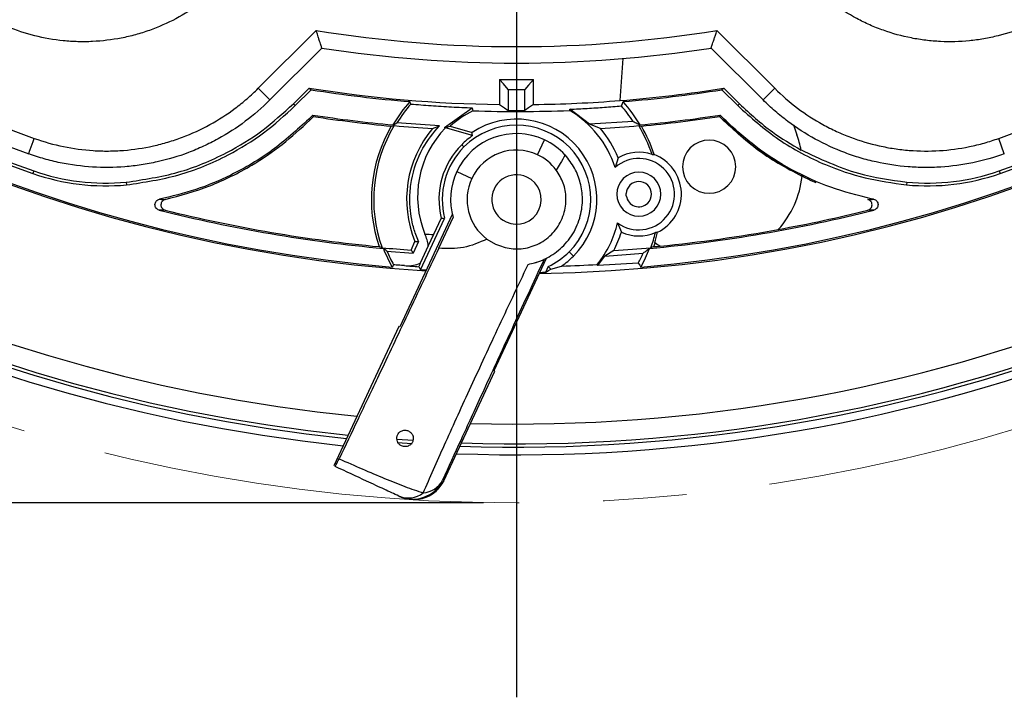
# Model space of a CAD drawing. Header units: millimetres. Extents: x 0 to 594, y 0 to 420.
# Tile 32 of 43: x 361 to 391, y 196 to 216. Entities that reach past the tile are written whole.
import ezdxf

# ---------------------------------------------------------------- set-up
doc = ezdxf.new("R2010")
doc.units = ezdxf.units.MM
doc.linetypes.add('CENTERX2', pattern=[20.32, 12.7, -2.54, 2.54, -2.54])
doc.layers.add('SLD-0', color=7, linetype='Continuous')
doc.styles.add('SLDTEXTSTYLE0', font='TXT', dxfattribs={"width": 0.75})
doc.dimstyles.new('SLDDIMSTYLE4', dxfattribs={"dimtxt": 3.5, "dimasz": 3.2, "dimexe": 0, "dimexo": 0.0625, "dimgap": 0.875, "dimtad": 1, "dimdec": 1, "dimlfac": 3, "dimrnd": 1e-09, "dimzin": 12, "dimdsep": 46, "dimtxsty": 'SLDTEXTSTYLE0', "dimsah": 1, "dimcen": 0.09, "dimadec": 0, "dimazin": 3, "dimtfac": 1, "dimtdec": 1, "dimtofl": 0, "dimtmove": 0, "dimatfit": 3, "dimfxl": 1, "dimfrac": 2, "dimtolj": 1, "dimtzin": 12, "dimarcsym": 0})

# ---------------------------------------------------------------- blocks, each defined once
blk = doc.blocks.new('_D_6')
at = {"layer": 'SLD-0', "color": 7, "transparency": 16777216}
for p, q in [((374.815, 305.002), (310.031, 305.002)), ((311.031, 201.415), (311.031, 305.002)), ((299.208, 259.027), (299.208, 260.094)), ((299.208, 260.094), (304.764, 260.094)), ((304.764, 260.094), (304.764, 259.027)), ((299.208, 247.39), (299.208, 246.323)), ((304.764, 246.323), (304.764, 247.39)), ((299.208, 246.323), (304.764, 246.323)), ((374.815, 201.415), (310.031, 201.415))]:
    blk.add_line(p, q, dxfattribs=at)
for points in [[(311.031, 305.002), (310.481, 301.802), (311.581, 301.802)], [(311.031, 201.415), (311.581, 204.615), (310.481, 204.615)]]:
    blk.add_solid(points, dxfattribs=at)
at = {"layer": 'SLD-0', "color": 7, "transparency": 16777216, "char_height": 3.5, "attachment_point": 1, "rotation": 90, "style": 'SLDTEXTSTYLE0'}
for s, insert in [('310.8', (306.52, 250.029)), ('12.23', (300.252, 247.39)), ('%%c', (306.52, 244.75))]:
    blk.add_mtext(s, dxfattribs=dict(at, insert=insert))
blk = doc.blocks.new('SW_CENTERMARKSYMBOL_1')
at = {"layer": 'SLD-0', "color": 0}
blk.add_line((0, -1.667), (0, -57.693), dxfattribs=at)

msp = doc.modelspace()

# ---------------------------------------------------------------- linework, layer by layer
at = {"color": 7, "linetype": 'Continuous', "lineweight": 25}
for p, q in [((367.98, 213.995), (369.737, 215.752)), ((381.894, 215.752), (383.65, 213.995)), ((369.91, 215.218), (368.333, 213.642)), ((383.297, 213.642), (381.72, 215.218)), ((378.961, 213.623), (379.051, 214.898)), ((375.303, 214.267), (375.303, 213.504)), ((376.327, 213.504), (376.327, 214.267)), ((368.333, 213.642), (367.98, 213.995)), ((369.048, 213.528), (369.522, 214.003)), ((369.105, 213.471), (369.586, 213.952)), ((375.565, 213.962), (375.565, 213.327)), ((376.065, 213.327), (376.065, 213.962)), ((382.044, 213.952), (382.525, 213.471)), ((382.103, 213.999), (382.579, 213.524)), ((383.297, 213.642), (383.65, 213.995)), ((369.048, 213.528), (369.105, 213.471)), ((373.632, 212.804), (374.474, 213.402)), ((378.032, 212.905), (377.437, 213.359)), ((382.579, 213.524), (382.525, 213.471)), ((369.641, 213.184), (369.516, 213.059)), ((369.545, 213.031), (369.516, 213.059)), ((369.545, 213.031), (369.655, 213.14)), ((379.352, 212.99), (378.032, 212.905)), ((382.087, 213.033), (381.976, 213.143)), ((382.114, 213.059), (381.99, 213.184)), ((382.087, 213.033), (382.114, 213.059)), ((382.087, 213.033), (382.087, 213.033)), ((373.476, 212.858), (372.185, 212.944)), ((373.268, 212.773), (373.476, 212.858)), ((374.484, 212.561), (373.661, 212.796)), ((373.804, 212.846), (374.469, 212.656)), ((378.362, 212.773), (378.032, 212.905)), ((384.215, 212.883), (384.322, 212.587)), ((376.449, 211.982), (376.66, 212.435)), ((390.614, 212.005), (390.445, 212.476)), ((374.222, 212.215), (374.152, 212.285)), ((378.899, 211.888), (378.808, 211.595)), ((361.172, 211.49), (361.145, 211.413)), ((390.458, 211.49), (390.485, 211.413)), ((374.003, 211.467), (374.456, 211.256)), ((384.744, 211.2), (384.891, 211.138)), ((363.976, 211.147), (363.984, 211.066)), ((387.654, 211.147), (387.647, 211.066)), ((386.649, 210.627), (386.578, 210.642)), ((373.868, 210.164), (372.279, 206.754)), ((372.908, 208.49), (373.636, 210.05)), ((373.531, 210.06), (373.297, 209.558)), ((373.456, 209.142), (373.891, 210.075)), ((378.882, 209.914), (378.997, 209.63)), ((373.297, 209.558), (373.139, 209.218)), ((374.916, 209.421), (375.181, 209.263)), ((372.622, 209.086), (372.734, 209.351)), ((372.839, 209.351), (372.682, 208.988)), ((373.139, 209.218), (372.897, 208.689)), ((371.885, 209.058), (372.682, 208.988)), ((376.715, 208.836), (375.126, 205.427)), ((377.408, 209.029), (377.54, 208.898)), ((378.285, 208.614), (378.493, 208.901)), ((378.765, 209.069), (378.493, 208.901)), ((378.493, 208.901), (379.66, 208.996)), ((376.778, 208.585), (376.693, 208.404)), ((376.855, 208.509), (377.183, 208.603)), ((379.509, 208.69), (378.285, 208.614)), ((373.083, 208.479), (372.908, 208.49)), ((372.244, 206.77), (370.272, 202.541)), ((372.279, 206.754), (372.244, 206.77)), ((373.61, 202.088), (375.16, 205.411)), ((375.16, 205.411), (375.126, 205.427)), ((372.678, 203.307), (372.184, 203.34)), ((372.653, 203.208), (372.196, 203.239)), ((373.574, 202.105), (373.61, 202.088))]:
    msp.add_line(p, q, dxfattribs=at)
at = {"color": 7, "linetype": 'Continuous', "lineweight": 25, "flags": 128}
for points in [[(375.565, 213.962), (375.419, 214.132), (375.303, 214.267)], [(376.327, 214.267), (376.18, 214.096), (376.065, 213.962)], [(369.522, 214.003), (369.558, 213.974), (369.586, 213.952)], [(382.044, 213.952), (382.077, 213.978), (382.103, 213.999)], [(372.61, 213.519), (372.594, 213.56), (372.581, 213.592)], [(378.997, 213.463), (379.027, 213.535), (379.05, 213.592)], [(374.474, 213.402), (374.484, 213.352), (374.492, 213.314)], [(375.303, 213.504), (375.45, 213.405), (375.565, 213.327)], [(376.327, 213.504), (376.18, 213.405), (376.065, 213.327)], [(377.429, 213.324), (377.434, 213.344), (377.437, 213.359)], [(369.641, 213.184), (369.649, 213.159), (369.655, 213.14)], [(381.976, 213.143), (381.984, 213.166), (381.99, 213.184)], [(372.016, 212.848), (372.066, 212.856), (372.106, 212.863)], [(379.524, 212.863), (379.568, 212.856), (379.603, 212.85)], [(361.017, 212.005), (361.02, 212.014), (361.029, 212.041), (361.045, 212.085), (361.066, 212.143), (361.092, 212.215), (361.121, 212.296), (361.153, 212.384), (361.186, 212.476)], [(374.484, 212.561), (374.475, 212.614), (374.469, 212.656)], [(373.531, 210.06), (373.59, 210.055), (373.636, 210.05)], [(371.736, 209.159), (371.688, 209.177), (371.651, 209.191)], [(379.979, 209.191), (379.932, 209.173), (379.894, 209.159)], [(372.088, 208.639), (372.064, 208.601), (372.045, 208.572)], [(372.853, 208.584), (372.884, 208.531), (372.908, 208.49)], [(376.693, 208.404), (376.784, 208.463), (376.855, 208.509)], [(376.778, 208.585), (376.821, 208.543), (376.855, 208.509)], [(378.267, 208.649), (378.277, 208.629), (378.285, 208.614)], [(379.509, 208.69), (379.552, 208.624), (379.585, 208.572)], [(376.693, 208.404), (376.6, 208.402), (376.512, 208.401)]]:
    msp.add_lwpolyline(points, dxfattribs=at)
at = {"color": 7, "linetype": 'Continuous', "lineweight": 25}
for centre, radius, start, end in [((375.815, 253.208), 50.333, 177.925, 264.0027), ((375.815, 253.208), 50.1, 178.0379, 264.0946), ((375.815, 253.208), 50, 178.0867, 264.1343), ((375.815, 253.208), 49.4, 178.3836, 264.3759), ((375.815, 253.208), 44.836, 180.877, 266.4924), ((375.815, 253.208), 44.836, 270.877, 356.4924), ((375.815, 253.208), 44.796, 184.8277, 265.1723), ((375.815, 253.208), 44.796, 274.8277, 355.1723), ((375.815, 253.208), 44.296, 199.3411, 250.6589), ((375.815, 253.208), 44.214, 199.3411, 250.6589), ((375.815, 253.208), 43.78, 199.7563, 250.2436), ((375.815, 253.208), 43.28, 199.7563, 250.2436), ((375.815, 253.208), 43.28, 289.7563, 340.2437), ((375.815, 253.208), 44.214, 289.3411, 340.6589), ((375.815, 253.208), 44.296, 289.3411, 340.6589), ((375.815, 253.208), 49.4, 268.3836, 315), ((375.815, 253.208), 50, 268.0867, 315), ((375.815, 253.208), 37.947, 260.7821, 279.2179), ((375.815, 253.208), 38.447, 261.1645, 278.8355), ((375.815, 253.208), 38.945, 269.247, 270.753), ((375.815, 253.208), 39.707, 260.8813, 269.2615), ((375.815, 253.208), 39.748, 260.9838, 265.3326), ((375.815, 253.208), 39.248, 269.635, 270.365), ((375.815, 253.208), 39.71, 274.5441, 279.1114), ((375.815, 253.208), 39.748, 274.6674, 279.0162), ((375.815, 210.708), 4.333, 138.2788, 149.8627), ((375.815, 253.208), 39.707, 270.7385, 274.5447), ((375.815, 210.708), 4.333, 30.1373, 41.7212), ((375.815, 210.708), 4.263, 138.7485, 148.3703), ((375.815, 210.622), 2.999, 116.1726, 132.126), ((375.815, 253.208), 39.917, 268.101, 272.3166), ((375.815, 253.208), 39.882, 269.6408, 270.3592), ((375.815, 210.622), 3.147, 18.0046, 59.1575), ((375.815, 210.708), 4.209, 32.8267, 40.8826), ((375.815, 253.208), 40.498, 261.2302, 264.6904), ((375.815, 253.208), 40.539, 261.2594, 264.6225), ((375.815, 210.622), 2.439, 315, 123.5012), ((375.815, 253.208), 40.498, 275.3096, 278.7698), ((375.815, 253.208), 40.536, 275.362, 278.7427), ((375.815, 210.622), 4.403, 149.6368, 198.971), ((375.815, 210.622), 4.333, 148.8632, 199.7281), ((375.815, 253.208), 40.516, 264.7474, 266.3962), ((375.815, 210.622), 3.333, 139.8191, 202.4232), ((375.815, 210.708), 3, 135.8919, 202.2194), ((375.815, 210.622), 2.253, 315, 135), ((375.815, 253.208), 40.516, 273.6038, 275.2526), ((375.815, 210.622), 3.333, 22.3109, 40.1809), ((375.815, 210.622), 4.333, 18.3848, 31.1368), ((375.815, 210.622), 4.394, 18.097, 30.4581), ((375.815, 210.622), 2, 65, 155), ((375.815, 210.622), 2.352, 124.4735, 135), ((375.815, 210.622), 2, 42.4404, 65), ((381.66, 211.617), 0.808, 315, 135), ((381.66, 211.617), 2.833, 10.2736, 20.0247), ((375.815, 210.622), 2.352, 135, 193.8241), ((375.815, 210.622), 2.253, 135, 194.7021), ((375.815, 210.622), 1.5, 65, 155), ((381.66, 211.617), 0.808, 135, 315), ((375.815, 210.622), 1.5, 36.5639, 65), ((379.527, 210.784), 1.083, 233.4478, 131.5522), ((379.527, 210.784), 1.27, 71.6088, 119.6401), ((379.527, 210.784), 1.29, 296.1513, 68.8487), ((363.353, 217.703), 6.585, 250.6589, 275.4295), ((388.277, 217.703), 6.585, 264.5705, 289.3411), ((363.353, 217.703), 6.667, 250.6589, 275.4295), ((375.815, 210.622), 2, 155, 195.8656), ((375.815, 210.622), 1.5, 155, 233.177), ((375.815, 210.622), 0.75, 65, 245), ((375.815, 210.622), 0.75, 245, 65), ((379.527, 210.784), 0.667, 135, 315), ((379.527, 210.784), 0.667, 315, 135), ((381.66, 211.617), 2.833, 317.7015, 354.0673), ((388.277, 217.703), 6.667, 264.5705, 289.3411), ((379.527, 210.784), 0.383, 135, 177.6904), ((379.527, 210.784), 0.383, 315, 135), ((375.815, 210.622), 3.333, 1.9475, 3.0525), ((379.527, 210.784), 0.383, 187.3096, 315), ((375.815, 253.208), 44.255, 255.8197, 264.7637), ((375.815, 253.208), 44.214, 256.0486, 264.596), ((375.815, 253.208), 44.255, 275.2363, 284.1803), ((375.815, 253.208), 44.214, 280.3508, 283.9514), ((375.815, 210.622), 3.147, 321.1709, 346.9954), ((375.815, 253.208), 44.217, 275.6541, 280.3459), ((375.815, 253.208), 43.723, 266.3582, 266.6987), ((375.815, 210.622), 3.333, 332.2361, 342.6891), ((379.527, 210.784), 1.27, 245.3599, 293.3912), ((375.815, 210.622), 4.333, 340.2719, 346.6152), ((375.815, 210.622), 4.394, 342.6787, 346.903), ((375.815, 253.208), 44.237, 264.7094, 265.8602), ((375.815, 210.708), 4.333, 201.2435, 209.5419), ((372.818, 226.229), 16.879, 269.7127, 270.0684), ((375.815, 253.208), 44.237, 273.8231, 275.2906), ((375.815, 210.708), 4.333, 330.4581, 338.7565), ((375.815, 210.622), 4.403, 341.029, 342.6413), ((375.815, 253.208), 44.214, 275.404, 275.6492), ((381.66, 211.617), 2.833, 234.3807, 238.2985), ((375.815, 210.708), 4.263, 202.7808, 209.0437), ((502.586, 288.519), 152.316, 211.43275, 211.47616), ((375.815, 210.622), 2.253, 295.2979, 315), ((375.815, 210.622), 2.439, 304.0998, 315), ((375.815, 210.708), 4.209, 331.3484, 335.9915), ((375.815, 253.208), 44.723, 265.6422, 266.2017), ((375.815, 253.208), 44.627, 271.7559, 273.1493), ((375.815, 253.208), 50.333, 267.925, 291.5866), ((375.815, 253.208), 50.1, 268.0379, 291.5866), ((372.667, 202.527), 1, 245.0011, 335.0011), ((372.928, 202.447), 0.731, 274.6043, 332.1039), ((372.531, 202.314), 0.75, 247.5289, 307.4193)]:
    msp.add_arc(centre, radius, start, end, dxfattribs=at)
for points, knots in [([(366.906, 217.16), (366.696, 216.95), (366.471, 216.756), (365.993, 216.403), (365.743, 216.246), (365.225, 215.971), (364.957, 215.853), (364.54, 215.705), (364.399, 215.66), (364.113, 215.582), (363.969, 215.548), (363.536, 215.464), (363.246, 215.429), (362.806, 215.408), (362.658, 215.406), (362.363, 215.414), (362.214, 215.424), (361.773, 215.468), (361.484, 215.519), (360.916, 215.662), (360.636, 215.754), (360.362, 215.867)], [0, 0, 0, 0, 0.125, 0.125, 0.25, 0.25, 0.375, 0.375, 0.4375, 0.4375, 0.5, 0.5, 0.625, 0.625, 0.6875, 0.6875, 0.75, 0.75, 0.875, 0.875, 1, 1, 1, 1]), ([(391.269, 215.867), (390.994, 215.754), (390.713, 215.661), (390.281, 215.553), (390.136, 215.522), (389.845, 215.472), (389.699, 215.452), (389.262, 215.409), (388.969, 215.401), (388.527, 215.422), (388.379, 215.434), (388.085, 215.47), (387.939, 215.494), (387.506, 215.579), (387.224, 215.657), (386.809, 215.805), (386.672, 215.859), (386.402, 215.978), (386.268, 216.044), (385.877, 216.252), (385.629, 216.409), (385.158, 216.758), (384.935, 216.95), (384.725, 217.16)], [0, 0, 0, 0, 0.125, 0.125, 0.1875, 0.1875, 0.25, 0.25, 0.375, 0.375, 0.4375, 0.4375, 0.5, 0.5, 0.625, 0.625, 0.6875, 0.6875, 0.75, 0.75, 0.875, 0.875, 1, 1, 1, 1]), ([(369.91, 215.218), (369.91, 215.218), (369.91, 215.219), (369.908, 215.223), (369.906, 215.229), (369.903, 215.238), (369.9, 215.249), (369.892, 215.271), (369.879, 215.313), (369.857, 215.381), (369.83, 215.463), (369.802, 215.549), (369.77, 215.647), (369.749, 215.713), (369.737, 215.752)], [0, 0, 0, 0, 0.04094, 0.082127, 0.12361, 0.165437, 0.207654, 0.250307, 0.370912, 0.500032, 0.617647, 0.749922, 0.854851, 1, 1, 1, 1]), ([(381.72, 215.218), (381.721, 215.218), (381.721, 215.219), (381.722, 215.223), (381.724, 215.229), (381.727, 215.238), (381.731, 215.249), (381.738, 215.271), (381.751, 215.313), (381.774, 215.381), (381.801, 215.463), (381.825, 215.54), (381.849, 215.612), (381.87, 215.677), (381.885, 215.725), (381.894, 215.752)], [0, 0, 0, 0, 0.040952, 0.082144, 0.123623, 0.165439, 0.207637, 0.250264, 0.370954, 0.499945, 0.617771, 0.749791, 0.816512, 0.899922, 1, 1, 1, 1]), ([(361.186, 212.476), (361.767, 212.267), (362.363, 212.144), (363.128, 212.096), (363.282, 212.092), (363.59, 212.094), (363.743, 212.101), (364.2, 212.137), (364.501, 212.182), (364.947, 212.281), (365.095, 212.32), (365.39, 212.407), (365.536, 212.457), (365.968, 212.62), (366.245, 212.747), (366.778, 213.04), (367.035, 213.205), (367.404, 213.482), (367.525, 213.579), (367.758, 213.781), (367.871, 213.886), (367.98, 213.995)], [0, 0, 0, 0, 0.25, 0.25, 0.3125, 0.3125, 0.375, 0.375, 0.5, 0.5, 0.5625, 0.5625, 0.625, 0.625, 0.75, 0.75, 0.875, 0.875, 0.9375, 0.9375, 1, 1, 1, 1]), ([(383.65, 213.995), (384.087, 213.558), (384.574, 213.193), (385.246, 212.824), (385.383, 212.754), (385.663, 212.625), (385.804, 212.566), (386.233, 212.404), (386.525, 212.317), (386.971, 212.217), (387.121, 212.189), (387.425, 212.143), (387.579, 212.125), (388.038, 212.089), (388.343, 212.086), (388.951, 212.124), (389.253, 212.164), (389.705, 212.257), (389.856, 212.294), (390.153, 212.377), (390.299, 212.424), (390.445, 212.476)], [0, 0, 0, 0, 0.25, 0.25, 0.3125, 0.3125, 0.375, 0.375, 0.5, 0.5, 0.5625, 0.5625, 0.625, 0.625, 0.75, 0.75, 0.875, 0.875, 0.9375, 0.9375, 1, 1, 1, 1]), ([(368.333, 213.642), (368.098, 213.406), (367.849, 213.191), (367.325, 212.797), (367.049, 212.619), (366.616, 212.38), (366.467, 212.305), (366.166, 212.166), (366.014, 212.103), (365.552, 211.928), (365.238, 211.834), (364.757, 211.727), (364.596, 211.696), (364.269, 211.647), (364.103, 211.628), (363.608, 211.589), (363.28, 211.586), (362.625, 211.626), (362.3, 211.669), (361.813, 211.77), (361.651, 211.809), (361.331, 211.899), (361.173, 211.949), (361.017, 212.005)], [0, 0, 0, 0, 0.125, 0.125, 0.25, 0.25, 0.3125, 0.3125, 0.375, 0.375, 0.5, 0.5, 0.5625, 0.5625, 0.625, 0.625, 0.75, 0.75, 0.875, 0.875, 0.9375, 0.9375, 1, 1, 1, 1]), ([(390.614, 212.005), (390.301, 211.893), (389.984, 211.804), (389.341, 211.671), (389.016, 211.628), (388.522, 211.596), (388.356, 211.592), (388.024, 211.594), (387.859, 211.601), (387.367, 211.64), (387.043, 211.689), (386.562, 211.796), (386.403, 211.837), (386.086, 211.932), (385.928, 211.985), (385.464, 212.16), (385.166, 212.298), (384.591, 212.613), (384.314, 212.791), (383.917, 213.089), (383.787, 213.193), (383.536, 213.411), (383.414, 213.524), (383.297, 213.642)], [0, 0, 0, 0, 0.125, 0.125, 0.25, 0.25, 0.3125, 0.3125, 0.375, 0.375, 0.5, 0.5, 0.5625, 0.5625, 0.625, 0.625, 0.75, 0.75, 0.875, 0.875, 0.9375, 0.9375, 1, 1, 1, 1]), ([(363.976, 211.147), (364.505, 211.227), (365.562, 211.385), (366.943, 211.963), (368.119, 212.678), (368.738, 213.244), (369.048, 213.528)], [0, 0, 0, 0, 0.27997, 0.560226, 0.779849, 1, 1, 1, 1]), ([(363.984, 211.066), (364.517, 211.146), (365.586, 211.306), (366.98, 211.89), (368.168, 212.612), (368.792, 213.184), (369.105, 213.471)], [0, 0, 0, 0, 0.279942, 0.560208, 0.779841, 1, 1, 1, 1]), ([(372.61, 213.519), (372.813, 213.502), (373.214, 213.469), (373.828, 213.43), (374.262, 213.411), (374.474, 213.402)], [0, 0, 0, 0, 0.345151, 0.680872, 1, 1, 1, 1]), ([(377.437, 213.359), (377.613, 213.368), (377.972, 213.386), (378.488, 213.421), (378.826, 213.449), (378.997, 213.463)], [0, 0, 0, 0, 0.320803, 0.655933, 1, 1, 1, 1]), ([(382.525, 213.471), (382.927, 213.111), (383.732, 212.391), (385.072, 211.691), (386.387, 211.24), (387.226, 211.124), (387.647, 211.066)], [0, 0, 0, 0, 0.27973, 0.560213, 0.779632, 1, 1, 1, 1]), ([(382.579, 213.524), (382.902, 213.226), (383.477, 212.695), (384.152, 212.297), (384.448, 212.122)], [0, 0, 0, 0, 0.560617, 1, 1, 1, 1]), ([(369.516, 213.059), (369.155, 212.731), (368.433, 212.074), (367.253, 211.386), (366.098, 210.895), (365.353, 210.716), (364.982, 210.627)], [0, 0, 0, 0, 0.280117, 0.560109, 0.78075, 1, 1, 1, 1]), ([(365.159, 210.623), (365.615, 210.746), (366.53, 210.994), (367.713, 211.591), (368.728, 212.27), (369.272, 212.776), (369.545, 213.031)], [0, 0, 0, 0, 0.279031, 0.560199, 0.779515, 1, 1, 1, 1]), ([(379.352, 212.99), (379.392, 212.97), (379.464, 212.935), (379.532, 212.9), (379.563, 212.884)], [0, 0, 0, 0, 0.56, 1, 1, 1, 1]), ([(382.087, 213.033), (382.488, 212.667), (383.29, 211.935), (384.259, 211.445), (384.744, 211.2)], [0, 0, 0, 0, 0.499543, 1, 1, 1, 1]), ([(384.479, 211.324), (383.994, 211.59), (383.128, 212.065), (382.406, 212.737), (382.087, 213.033)], [0, 0, 0, 0, 0.559513, 1, 1, 1, 1]), ([(386.578, 210.642), (386.163, 210.747), (385.33, 210.958), (384.159, 211.501), (383.062, 212.187), (382.43, 212.768), (382.114, 213.059)], [0, 0, 0, 0, 0.2491327, 0.5002204, 0.7496728, 1, 1, 1, 1]), ([(372.068, 212.884), (372.089, 212.895), (372.128, 212.915), (372.168, 212.935), (372.185, 212.944)], [0, 0, 0, 0, 0.56, 1, 1, 1, 1]), ([(372.839, 209.351), (372.811, 209.42), (372.734, 209.609), (372.649, 209.92), (372.586, 210.303), (372.569, 210.728), (372.637, 211.379), (372.896, 212.151), (373.296, 212.639), (373.476, 212.858)], [0, 0, 0, 0, 0.059494, 0.162696, 0.255801, 0.368316, 0.500224, 0.775996, 1, 1, 1, 1]), ([(373.632, 212.804), (373.664, 212.812), (373.72, 212.827), (373.778, 212.84), (373.804, 212.846)], [0, 0, 0, 0, 0.56, 1, 1, 1, 1]), ([(373.661, 212.796), (373.656, 212.798), (373.646, 212.801), (373.637, 212.803), (373.632, 212.804)], [0, 0, 0, 0, 0.56, 1, 1, 1, 1]), ([(384.447, 212.13), (385.02, 211.858), (386.042, 211.372), (387.162, 211.216), (387.654, 211.147)], [0, 0, 0, 0, 0.559907, 1, 1, 1, 1]), ([(376.17, 208.654), (376.236, 208.668), (376.318, 208.685), (376.403, 208.71), (376.424, 208.717), (376.429, 208.719), (376.431, 208.719), (376.431, 208.72), (376.516, 208.747), (376.767, 208.847), (377.077, 209.05), (377.35, 209.328), (377.528, 209.575), (377.667, 209.848), (377.789, 210.216), (377.836, 210.651), (377.768, 211.129), (377.6, 211.579), (377.394, 211.841), (377.291, 211.972)], [0, 0, 0, 0, 0.046877, 0.05871, 0.061723, 0.062504, 0.062713, 0.062791, 0.062801, 0.125145, 0.249968, 0.312679, 0.375407, 0.43822, 0.501044, 0.626042, 0.750572, 0.875485, 1, 1, 1, 1]), ([(377.291, 211.972), (377.242, 211.886), (377.155, 211.732), (377.061, 211.582), (377.02, 211.516)], [0, 0, 0, 0, 0.560596, 1, 1, 1, 1]), ([(379.927, 211.989), (379.939, 211.989), (379.961, 211.989), (379.983, 211.988), (379.992, 211.987)], [0, 0, 0, 0, 0.56, 1, 1, 1, 1]), ([(375.181, 209.263), (375.337, 209.208), (375.649, 209.097), (376.149, 209.133), (376.547, 209.292), (376.826, 209.503), (377.008, 209.701), (377.153, 209.926), (377.288, 210.254), (377.338, 210.67), (377.258, 211.127), (377.099, 211.386), (377.02, 211.516)], [0, 0, 0, 0, 0.124814, 0.24961, 0.374281, 0.44026, 0.499573, 0.561853, 0.625043, 0.750181, 0.87513, 1, 1, 1, 1]), ([(364.974, 210.302), (364.956, 210.308), (364.921, 210.321), (364.879, 210.361), (364.853, 210.411), (364.845, 210.468), (364.856, 210.524), (364.885, 210.572), (364.928, 210.61), (364.964, 210.621), (364.982, 210.627)], [0, 0, 0, 0, 0.1250036, 0.2499878, 0.3749869, 0.4999734, 0.6249703, 0.749964, 0.8749644, 1, 1, 1, 1]), ([(364.982, 210.627), (365.015, 210.626), (365.075, 210.624), (365.133, 210.623), (365.159, 210.623)], [0, 0, 0, 0, 0.56, 1, 1, 1, 1]), ([(365.159, 210.623), (365.141, 210.617), (365.106, 210.606), (365.064, 210.567), (365.036, 210.518), (365.025, 210.462), (365.034, 210.406), (365.061, 210.357), (365.102, 210.317), (365.138, 210.305), (365.155, 210.299)], [0, 0, 0, 0, 0.125007, 0.249956, 0.374956, 0.499907, 0.624903, 0.749859, 0.874856, 1, 1, 1, 1]), ([(386.471, 210.623), (386.504, 210.624), (386.562, 210.625), (386.622, 210.626), (386.649, 210.627)], [0, 0, 0, 0, 0.56, 1, 1, 1, 1]), ([(386.475, 210.299), (386.493, 210.305), (386.528, 210.317), (386.569, 210.357), (386.596, 210.406), (386.605, 210.462), (386.595, 210.518), (386.567, 210.567), (386.524, 210.606), (386.489, 210.617), (386.471, 210.623)], [0, 0, 0, 0, 0.125007, 0.249956, 0.374956, 0.499907, 0.624903, 0.749859, 0.874856, 1, 1, 1, 1]), ([(386.649, 210.627), (386.667, 210.621), (386.703, 210.61), (386.746, 210.573), (386.775, 210.524), (386.785, 210.468), (386.777, 210.411), (386.751, 210.361), (386.71, 210.321), (386.674, 210.308), (386.656, 210.302)], [0, 0, 0, 0, 0.125004, 0.249988, 0.374987, 0.499973, 0.62497, 0.749964, 0.874964, 1, 1, 1, 1]), ([(365.155, 210.299), (365.122, 210.299), (365.062, 210.3), (365.001, 210.301), (364.974, 210.302)], [0, 0, 0, 0, 0.56, 1, 1, 1, 1]), ([(386.656, 210.302), (386.622, 210.301), (386.561, 210.3), (386.501, 210.299), (386.475, 210.299)], [0, 0, 0, 0, 0.56, 1, 1, 1, 1]), ([(373.139, 209.218), (373.128, 209.278), (373.106, 209.397), (373.061, 209.515), (373.038, 209.574)], [0, 0, 0, 0, 0.50085, 1, 1, 1, 1]), ([(374.916, 209.421), (374.685, 209.317), (374.221, 209.108), (373.712, 209.131), (373.456, 209.142)], [0, 0, 0, 0, 0.497548, 1, 1, 1, 1]), ([(380.095, 209.626), (380.083, 209.625), (380.062, 209.622), (380.04, 209.62), (380.031, 209.619)], [0, 0, 0, 0, 0.56, 1, 1, 1, 1]), ([(373.456, 209.142), (373.139, 208.467), (372.504, 207.117), (371.69, 205.395), (370.994, 203.928), (370.621, 203.145), (370.434, 202.754)], [0, 0, 0, 0, 0.279967, 0.55992, 0.779963, 1, 1, 1, 1]), ([(371.885, 209.058), (371.864, 209.073), (371.828, 209.1), (371.792, 209.126), (371.776, 209.138)], [0, 0, 0, 0, 0.56, 1, 1, 1, 1]), ([(379.854, 209.138), (379.819, 209.112), (379.755, 209.064), (379.689, 209.017), (379.66, 208.996)], [0, 0, 0, 0, 0.56, 1, 1, 1, 1]), ([(376.652, 208.806), (376.319, 208.086), (375.653, 206.648), (374.816, 204.827), (374.115, 203.296), (373.754, 202.502), (373.574, 202.105)], [0, 0, 0, 0, 0.279631, 0.558708, 0.779098, 1, 1, 1, 1]), ([(372.417, 208.615), (372.355, 208.619), (372.245, 208.627), (372.136, 208.635), (372.088, 208.639)], [0, 0, 0, 0, 0.559955, 1, 1, 1, 1]), ([(372.417, 208.615), (372.511, 208.612), (372.681, 208.608), (372.83, 208.664), (372.897, 208.689)], [0, 0, 0, 0, 0.550128, 1, 1, 1, 1]), ([(372.897, 208.689), (372.884, 208.659), (372.858, 208.599), (372.854, 208.589), (372.853, 208.584)], [0, 0, 0, 0, 0.49745, 1, 1, 1, 1]), ([(372.987, 201.718), (373.193, 202.188), (373.605, 203.127), (374.375, 204.819), (375.228, 206.659), (375.856, 207.988), (376.17, 208.654)], [0, 0, 0, 0, 0.250431, 0.501116, 0.75018, 1, 1, 1, 1]), ([(372.329, 203.145), (372.303, 203.16), (372.245, 203.196), (372.199, 203.274), (372.18, 203.361), (372.191, 203.45), (372.234, 203.532), (372.302, 203.589), (372.369, 203.616), (372.428, 203.624), (372.488, 203.619), (372.522, 203.605), (372.54, 203.598)], [0, 0, 0, 0, 0.108207, 0.249503, 0.374291, 0.499335, 0.640154, 0.748771, 0.813371, 0.874248, 0.934659, 1, 1, 1, 1]), ([(372.54, 203.598), (372.569, 203.58), (372.627, 203.543), (372.661, 203.482), (372.679, 203.429), (372.687, 203.374), (372.679, 203.3), (372.645, 203.231), (372.599, 203.182), (372.554, 203.15), (372.5, 203.128), (372.44, 203.12), (372.38, 203.125), (372.346, 203.138), (372.329, 203.145)], [0, 0, 0, 0, 0.124631, 0.249226, 0.295927, 0.374298, 0.498834, 0.623497, 0.690006, 0.748942, 0.812834, 0.874376, 0.934308, 1, 1, 1, 1]), ([(370.318, 202.52), (370.324, 202.53), (370.336, 202.551), (370.401, 202.686), (370.434, 202.754)], [0, 0, 0, 0, 0.5000683, 1, 1, 1, 1]), ([(372.245, 201.621), (372.103, 201.687), (371.819, 201.82), (371.177, 202.119), (370.644, 202.368), (370.318, 202.52)], [0, 0, 0, 0, 0.2815666, 0.5610135, 1, 1, 1, 1]), ([(370.434, 202.754), (370.671, 202.649), (371.145, 202.439), (371.818, 202.154), (372.448, 201.899), (372.806, 201.779), (372.987, 201.718)], [0, 0, 0, 0, 0.247904, 0.496068, 0.745168, 1, 1, 1, 1]), ([(373.61, 202.088), (373.534, 201.967), (373.376, 201.715), (372.99, 201.525), (372.602, 201.491), (372.385, 201.567), (372.281, 201.604)], [0, 0, 0, 0, 0.2702567, 0.5624233, 0.7897326, 1, 1, 1, 1])]:
    msp.add_open_spline(points, degree=3, knots=knots, dxfattribs=at)
at = {"layer": 'SLD-0', "color": 7, "linetype": 'CENTERX2', "lineweight": 18}
msp.add_circle((375.815, 253.208), 51.793, dxfattribs=at)

# ---------------------------------------------------------------- block references
at = {"layer": 'SLD-0', "color": 7}
msp.add_blockref('SW_CENTERMARKSYMBOL_1', (375.815, 253.208), dxfattribs=at)

# ---------------------------------------------------------------- dimensions: what is measured, and where the dimension line sits
dim = msp.add_linear_dim(base=(311.031, 305.002), p1=(375.815, 201.415), p2=(375.815, 305.002), angle=90, text='%%c<>', dimstyle='SLDDIMSTYLE4', dxfattribs=at)
dim.commit()
dim.dimension.update_dxf_attribs({"geometry": '_D_6', "text_midpoint": (311.031, 253.208), "dimtype": 160})

doc.saveas('drawing.dxf')
